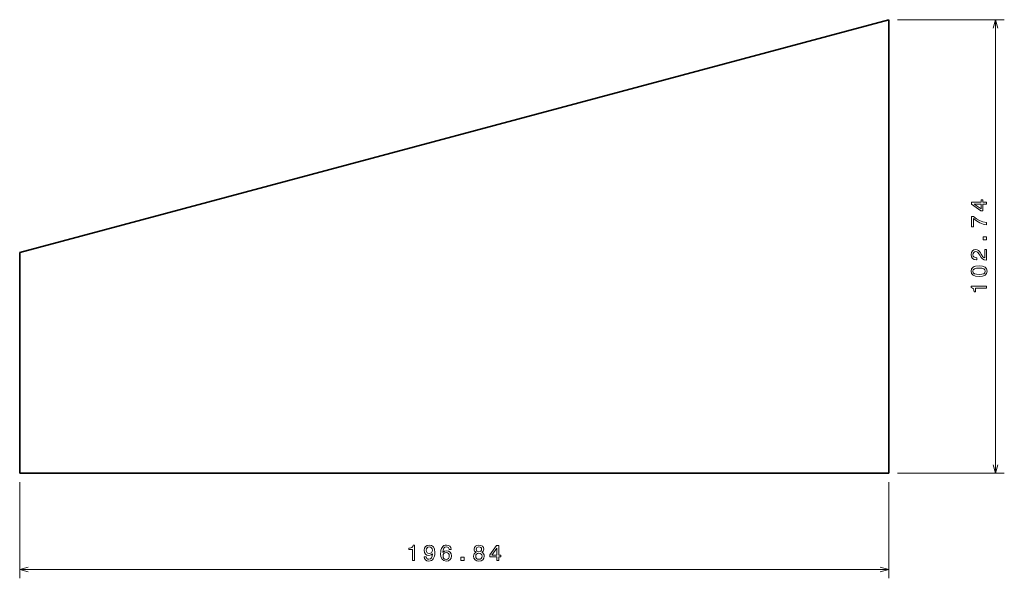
# Model space of a CAD drawing. Extents: x 53 to 276, y 42 to 169.
import ezdxf

# ---------------------------------------------------------------- set-up
doc = ezdxf.new("R2010")
doc.units = 0

msp = doc.modelspace()

# ---------------------------------------------------------------- linework, layer by layer
at = {"color": 7, "lineweight": 35}
for p, q in [((250.22464, 168.960236), (53.380245, 116.215942)), ((250.22464, 66.21595), (250.22464, 168.960236)), ((53.380245, 116.215942), (53.380249, 66.215958)), ((53.380249, 66.215958), (250.22464, 66.21595))]:
    msp.add_line(p, q, dxfattribs=at)
at = {"color": 7, "lineweight": 13}
for p, q in [((252.22464, 168.960236), (276.399109, 168.960236)), ((274.399109, 66.21595), (274.399109, 168.960236)), ((252.22464, 66.215958), (276.399109, 66.215958)), ((53.380245, 64.215958), (53.380245, 42.424126)), ((250.22464, 64.21595), (250.224655, 42.424118)), ((53.380249, 44.424118), (250.224655, 44.424118))]:
    msp.add_line(p, q, dxfattribs=at)
for points in [[(274.916748, 167.028397), (274.399109, 168.960236), (273.88147, 167.028397)], [(273.88147, 68.147804), (274.399109, 66.21595), (274.916748, 68.147812)], [(55.312099, 44.941757), (53.380249, 44.424118), (55.312099, 43.906479)], [(248.292801, 43.906487), (250.224655, 44.424118), (248.292801, 44.941757)]]:
    msp.add_lwpolyline(points, dxfattribs=at)
for points in [[(272.399048, 127.205521), (272.399048, 127.659416), (271.531616, 127.659416), (271.531647, 128.158691), (271.128174, 128.158691), (271.128174, 127.659409), (268.974731, 127.659424), (268.974731, 127.200485), (271.08783, 125.667343), (271.531647, 125.667343), (271.531647, 127.205521)], [(271.128174, 126.090973), (269.559753, 127.205521), (271.128174, 127.205521)], [(272.399078, 122.491119), (272.399078, 123.000488), (271.566956, 123.166908), (270.790283, 123.459412), (270.069092, 123.872971), (269.393311, 124.412582), (268.974731, 124.41259), (268.974731, 122.012009), (269.433655, 122.012009), (269.433655, 123.928436), (270.114502, 123.373672), (270.825592, 122.955093), (271.582062, 122.662582)], [(272.399078, 119.108124), (272.399078, 119.804085), (271.647644, 119.804092), (271.647644, 119.108124)], [(272.399109, 114.489532), (272.399078, 116.895157), (271.965363, 116.895149), (271.965363, 114.993851), (271.728333, 115.09977), (271.531647, 115.281326), (271.173584, 115.84111), (271.022278, 116.138672), (270.80542, 116.471519), (270.553284, 116.708557), (270.255737, 116.844719), (269.917847, 116.895157), (269.494202, 116.809418), (269.161316, 116.572388), (268.949524, 116.209274), (268.873901, 115.74025), (268.959595, 115.256104), (269.196655, 114.887947), (269.57486, 114.650909), (270.074158, 114.570221), (270.144775, 114.570221), (270.144775, 115.02916), (270.104431, 115.02916), (269.761475, 115.074547), (269.509308, 115.210716), (269.347931, 115.427567), (269.29248, 115.715034), (269.342896, 116.007538), (269.468964, 116.224403), (269.665649, 116.365616), (269.91275, 116.416046), (270.144775, 116.380745), (270.341461, 116.284927), (270.512939, 116.123535), (270.664215, 115.901634), (270.825623, 115.60408), (271.138275, 115.109848), (271.47113, 114.761871), (271.874573, 114.555092), (272.383972, 114.489532)], [(270.689453, 110.768639), (271.481232, 110.844292), (272.046051, 111.081314), (272.388977, 111.459564), (272.499939, 111.984055), (272.388977, 112.50351), (272.046082, 112.881744), (271.481201, 113.113739), (270.689453, 113.194427), (269.90271, 113.113739), (269.590027, 113.017914), (269.332794, 112.881752), (268.989868, 112.50351), (268.873871, 111.984055), (268.989868, 111.459564), (269.33786, 111.081314), (269.90271, 110.844292)], [(270.689453, 111.252792), (270.079224, 111.293137), (269.640442, 111.41922), (269.38324, 111.646156), (269.29245, 111.984055), (269.38324, 112.31691), (269.640442, 112.543854), (270.079224, 112.669937), (270.689453, 112.710281), (271.304718, 112.669937), (271.743469, 112.543854), (272.000671, 112.31691), (272.086395, 111.984055), (272.000671, 111.646156), (271.743469, 111.41922), (271.304718, 111.293137)], [(272.399109, 108.157257), (272.399078, 108.616196), (268.873871, 108.616196), (268.873901, 108.273254), (269.181519, 108.18248), (269.388275, 108.000908), (269.509338, 107.723541), (269.549683, 107.340256), (269.907745, 107.340263), (269.907745, 108.157257)], [(142.371613, 46.424126), (142.830536, 46.424126), (142.830536, 49.949341), (142.48761, 49.949341), (142.396835, 49.641701), (142.215271, 49.434929), (141.937897, 49.313889), (141.554611, 49.273552), (141.554611, 48.915482), (142.371613, 48.915474)], [(144.988037, 47.291557), (145.063675, 46.893143), (145.280548, 46.58551), (145.623474, 46.393867), (146.077362, 46.323257), (146.374939, 46.358566), (146.642212, 46.449348), (146.869156, 46.605682), (147.060806, 46.827576), (147.212097, 47.104965), (147.323044, 47.447899), (147.388611, 47.841278), (147.413818, 48.295158), (147.328094, 49.006256), (147.080978, 49.525711), (146.687592, 49.838394), (146.14798, 49.949341), (145.653748, 49.858566), (145.280548, 49.616493), (145.038467, 49.243294), (144.957779, 48.774269), (145.038467, 48.290123), (145.275497, 47.921967), (145.628525, 47.689972), (146.077362, 47.614319), (146.551437, 47.710144), (146.909515, 48.002655), (146.828812, 47.442856), (146.667435, 47.044449), (146.420319, 46.807411), (146.082413, 46.731766), (145.82016, 46.767067), (145.628525, 46.878021), (145.502441, 47.054535), (145.452026, 47.291565)], [(145.44696, 48.779312), (145.497406, 49.091995), (145.638611, 49.339111), (145.860504, 49.495453), (146.14798, 49.550919), (146.445526, 49.495453), (146.67247, 49.339104), (146.81369, 49.097038), (146.869156, 48.784363), (146.81369, 48.466629), (146.67247, 48.229607), (146.440475, 48.083344), (146.132843, 48.032913), (145.855469, 48.083344), (145.638611, 48.229607), (145.497406, 48.461594)], [(151.144806, 48.981049), (151.048981, 49.389549), (150.827087, 49.692139), (150.484146, 49.883789), (150.040344, 49.949341), (149.742798, 49.914032), (149.48558, 49.818222), (149.258636, 49.66188), (149.066986, 49.439972), (148.915695, 49.162605), (148.804749, 48.824699), (148.734146, 48.426285), (148.713974, 47.977448), (148.794647, 47.261307), (149.041779, 46.741852), (149.440186, 46.429176), (149.984863, 46.323265), (150.47406, 46.414047), (150.84726, 46.651077), (151.089325, 47.024269), (151.175064, 47.498337), (151.089325, 47.97744), (150.857346, 48.345596), (150.499268, 48.577576), (150.055466, 48.658272), (149.576355, 48.557404), (149.218292, 48.269958), (149.29393, 48.824707), (149.455322, 49.223122), (149.702454, 49.460152), (150.04538, 49.54084), (150.297546, 49.500496), (150.489182, 49.394592), (150.615265, 49.218071), (150.680832, 48.981041)], [(156.781097, 48.31031), (156.523895, 48.16909), (156.347382, 47.972404), (156.236435, 47.725296), (156.201126, 47.427742), (156.28183, 46.978882), (156.513824, 46.630913), (156.892059, 46.409004), (157.406464, 46.323273), (157.915833, 46.408997), (158.294067, 46.630905), (158.526062, 46.978889), (158.611801, 47.427734), (158.571442, 47.725296), (158.465546, 47.972404), (158.283981, 48.169098), (158.03183, 48.310303), (158.233551, 48.431335), (158.374756, 48.597771), (158.46051, 48.799492), (158.490768, 49.046616), (158.410065, 49.404686), (158.198257, 49.692146), (157.855316, 49.878746), (157.406464, 49.949356), (156.952576, 49.878746), (156.60965, 49.692146), (156.392792, 49.404686), (156.317139, 49.046616), (156.342346, 48.799492), (156.428085, 48.597763)], [(156.796234, 49.006271), (156.836578, 49.228172), (156.957611, 49.399643), (157.149261, 49.505547), (157.406464, 49.545891), (157.65863, 49.505554), (157.850281, 49.399643), (157.971313, 49.228165), (158.016693, 49.006271), (157.971313, 48.779312), (157.850266, 48.602814), (157.65863, 48.486809), (157.406464, 48.451515), (157.149261, 48.491852), (156.957611, 48.602814), (156.836578, 48.77932)], [(161.419861, 46.424141), (161.873749, 46.424141), (161.873749, 47.291573), (162.373047, 47.291573), (162.373047, 47.695038), (161.873749, 47.695045), (161.873749, 49.848495), (161.41481, 49.848488), (159.881683, 47.735382), (159.881683, 47.291573), (161.419861, 47.291565)], [(160.305313, 47.69503), (161.419861, 49.263481), (161.419861, 47.69503)], [(150.685883, 47.493286), (150.630402, 47.175568), (150.489182, 46.933502), (150.262238, 46.77211), (149.979813, 46.72168), (149.682266, 46.772118), (149.455322, 46.928452), (149.309067, 47.170525), (149.263672, 47.488251), (149.314117, 47.800934), (149.455322, 48.037964), (149.687317, 48.189262), (150, 48.244736), (150.272324, 48.189255), (150.489197, 48.043007), (150.630386, 47.805969)], [(153.322464, 46.424133), (154.018433, 46.424133), (154.018433, 47.175568), (153.322464, 47.175575)], [(156.685272, 47.43782), (156.730682, 47.705124), (156.876923, 47.906845), (157.103882, 48.037971), (157.406464, 48.083351), (157.704025, 48.037971), (157.930954, 47.906845), (158.077209, 47.705124), (158.127655, 47.437828), (158.077209, 47.15036), (157.930969, 46.933502), (157.70401, 46.792297), (157.406464, 46.746902), (157.103882, 46.79229), (156.876923, 46.933502), (156.730682, 47.15036)]]:
    msp.add_lwpolyline(points, close=True, dxfattribs=at)

doc.saveas('drawing.dxf')
